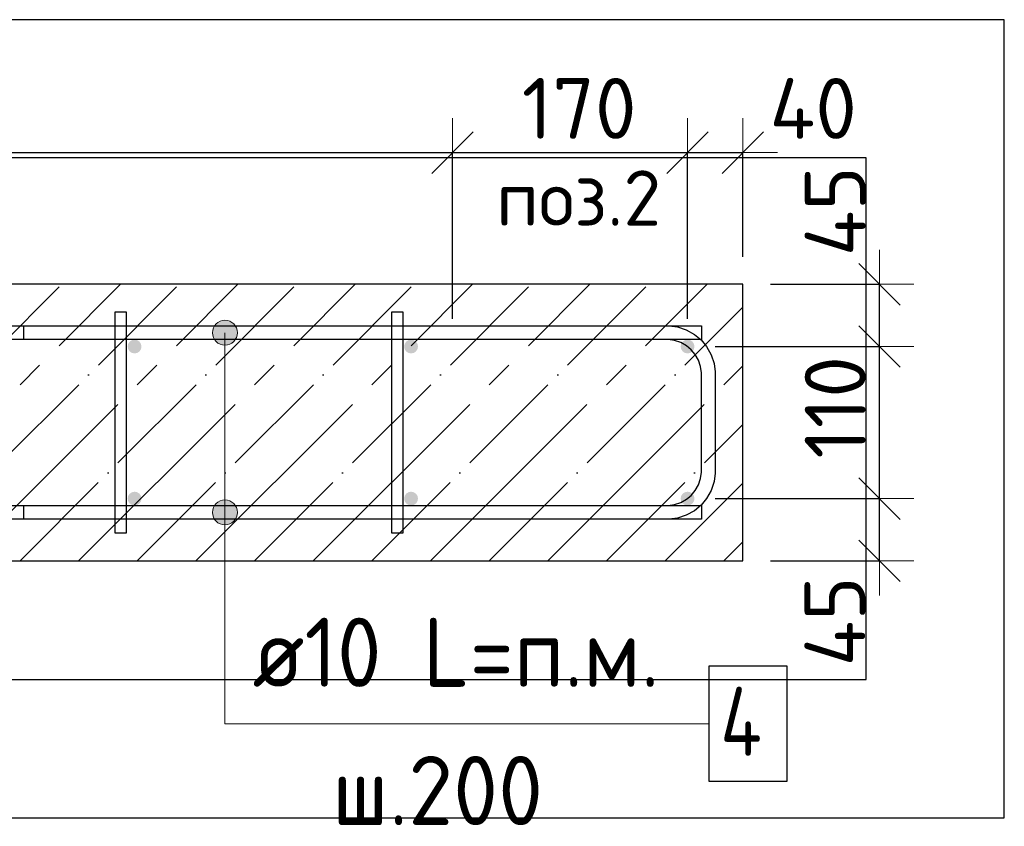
# Model space of a CAD drawing. Header units: millimetres. Extents: x -17997 to 37135, y 45383 to 72408.
# Tile 14 of 67: x -9491 to -8779, y 65828 to 66411. Entities that reach past the tile are written whole.
import ezdxf

# ---------------------------------------------------------------- set-up
doc = ezdxf.new("R2010")
doc.units = ezdxf.units.MM
doc.header["$PDMODE"] = 65
doc.linetypes.add('______11', pattern=[100, 80, -10, 0, -10])
doc.linetypes.add('______5', pattern=[220, 160, -20, 20, -20])
for name, color, linetype, lineweight in [('Standard', 7, 'Continuous', 25), ('Арм.стержн. Арматура края', 96, 'Continuous', 35), ('Арм.стержн. вертикальными 1', 22, 'Continuous', 35), ('Арм.стержн.горизонт. 1', 180, 'Continuous', 35), ('Размерная линия_ общее', 7, 'Continuous', 13)]:
    doc.layers.add(name, color=color, linetype=linetype, lineweight=lineweight)
doc.layers.add('Арм.стержн.Стяжки', color=7, linetype='Continuous', lineweight=35, true_color=0x501e0f)
doc.styles.add('ISOCPEUR', font='ISOCPEUR')
doc.dimstyles.new('DIMSTYLE_11', dxfattribs={"dimtxt": 44, "dimasz": 50, "dimexe": 0, "dimexo": 0, "dimgap": 22, "dimtad": 2, "dimdec": 0, "dimrnd": 5, "dimzin": 12, "dimdsep": 46, "dimtxsty": 'ISOCPEUR', "dimblk1": 'ALL_ML_STRICH', "dimblk2": 'ALL_ML_STRICH', "dimsah": 1, "dimcen": 0, "dimclrd": 7, "dimclre": 256, "dimclrt": 7, "dimadec": 0, "dimazin": 0, "dimtfac": 1, "dimtdec": 0, "dimtix": 1, "dimtmove": 2, "dimatfit": 3, "dimfxl": 0, "dimtvp": 1.2, "dimtzin": 0, "dimlwd": 0, "dimlwe": -3, "dimarcsym": 0})
doc.dimstyles.new('DIMSTYLE_3', dxfattribs={"dimtxt": 44, "dimasz": 50, "dimexe": 0, "dimexo": 0, "dimgap": 22, "dimtad": 2, "dimdec": 0, "dimrnd": 5, "dimzin": 12, "dimdsep": 46, "dimtxsty": 'ISOCPEUR', "dimblk1": 'ALL_ML_STRICH', "dimblk2": 'ALL_ML_STRICH', "dimsah": 1, "dimcen": 0, "dimclrd": 7, "dimclre": 256, "dimclrt": 7, "dimadec": 0, "dimazin": 0, "dimtfac": 1, "dimtdec": 0, "dimtix": 1, "dimtmove": 2, "dimatfit": 3, "dimfxl": 0, "dimtzin": 0, "dimlwd": 0, "dimlwe": -3, "dimarcsym": 0})

# ---------------------------------------------------------------- blocks, each defined once
blk = doc.blocks.new('ALL_ML_STRICH')
at = {"color": 0, "linetype": 'ByBlock', "lineweight": -2}
for p, q in [((0, -0.5), (0, 0.5)), ((-0.3, -0.3), (0.3, 0.3)), ((-1, 0), (0.5, 0))]:
    blk.add_line(p, q, dxfattribs=at)
blk = doc.blocks.new('*D29')
at = {"layer": 'DEFPOINTS', "color": 7, "linetype": 'Continuous', "lineweight": 13, "transparency": 33554687}
for p in [(-10378.39, 66315.14), (-10378.39, 66174.87), (-9178.39, 66174.87)]:
    blk.add_point(p, dxfattribs=at)
at = {"layer": 'Размерная линия_ общее', "color": 253, "linetype": 'Continuous', "lineweight": -2, "true_color": 0xa0a0a0, "transparency": 33554687}
for p, q in [((-10378.39, 66194.87), (-10378.39, 66315.14)), ((-9178.39, 66194.87), (-9178.39, 66315.14))]:
    blk.add_line(p, q, dxfattribs=at)
at = {"layer": 'Размерная линия_ общее', "color": 7, "linetype": 'Continuous', "lineweight": -2, "transparency": 33554687}
blk.add_line((-10378.39, 66315.14), (-9178.39, 66315.14), dxfattribs=at)
at = {"layer": 'Размерная линия_ общее', "color": 7, "linetype": 'Continuous', "lineweight": 13, "transparency": 33554687, "xscale": 50, "yscale": 50, "zscale": 50, "rotation": 180}
blk.add_blockref('ALL_ML_STRICH', (-10378.39, 66315.14), dxfattribs=at)
at = {"layer": 'Размерная линия_ общее', "color": 7, "linetype": 'Continuous', "lineweight": 13, "transparency": 33554687, "xscale": 50, "yscale": 50, "zscale": 50}
blk.add_blockref('ALL_ML_STRICH', (-9178.39, 66315.14), dxfattribs=at)
at = {"layer": 'Размерная линия_ общее', "color": 7, "linetype": 'Continuous', "lineweight": 13, "transparency": 33554687, "insert": (-9912.39, 66369.14), "char_height": 44, "width": 2.2, "attachment_point": 1, "line_spacing_factor": 0.60241, "style": 'ISOCPEUR'}
blk.add_mtext('\\W0.91;6х200=1200', dxfattribs=at)
blk = doc.blocks.new('*D30')
at = {"layer": 'DEFPOINTS', "color": 7, "linetype": 'Continuous', "lineweight": 13, "transparency": 33554687}
for p in [(-9178.39, 66315.14), (-9178.39, 66174.87), (-9008.39, 66174.87)]:
    blk.add_point(p, dxfattribs=at)
at = {"layer": 'Размерная линия_ общее', "color": 253, "linetype": 'Continuous', "lineweight": -2, "true_color": 0xa0a0a0, "transparency": 33554687}
for p, q in [((-9178.39, 66194.87), (-9178.39, 66315.14)), ((-9008.39, 66194.87), (-9008.39, 66315.14))]:
    blk.add_line(p, q, dxfattribs=at)
at = {"layer": 'Размерная линия_ общее', "color": 7, "linetype": 'Continuous', "lineweight": -2, "transparency": 33554687}
blk.add_line((-9178.39, 66315.14), (-9008.39, 66315.14), dxfattribs=at)
at = {"layer": 'Размерная линия_ общее', "color": 7, "linetype": 'Continuous', "lineweight": 13, "transparency": 33554687, "xscale": 50, "yscale": 50, "zscale": 50, "rotation": 180}
blk.add_blockref('ALL_ML_STRICH', (-9178.39, 66315.14), dxfattribs=at)
at = {"layer": 'Размерная линия_ общее', "color": 7, "linetype": 'Continuous', "lineweight": 13, "transparency": 33554687, "xscale": 50, "yscale": 50, "zscale": 50}
blk.add_blockref('ALL_ML_STRICH', (-9008.39, 66315.14), dxfattribs=at)
at = {"layer": 'Размерная линия_ общее', "color": 7, "linetype": 'Continuous', "lineweight": 13, "transparency": 33554687, "insert": (-9086.79, 66347.14), "char_height": 44, "width": 132, "attachment_point": 5, "style": 'ISOCPEUR'}
blk.add_mtext('\\A1;{170}', dxfattribs=at)
blk = doc.blocks.new('*D31')
at = {"layer": 'DEFPOINTS', "color": 7, "linetype": 'Continuous', "lineweight": 13, "transparency": 33554687}
for p in [(-9008.39, 66315.14), (-8968.39, 66219.87), (-9008.39, 66174.87)]:
    blk.add_point(p, dxfattribs=at)
at = {"layer": 'Размерная линия_ общее', "color": 253, "linetype": 'Continuous', "lineweight": -2, "true_color": 0xa0a0a0, "transparency": 33554687}
for p, q in [((-9008.39, 66194.87), (-9008.39, 66315.14)), ((-8968.39, 66239.87), (-8968.39, 66315.14))]:
    blk.add_line(p, q, dxfattribs=at)
at = {"layer": 'Размерная линия_ общее', "color": 7, "linetype": 'Continuous', "lineweight": -2, "transparency": 33554687}
blk.add_line((-9008.39, 66315.14), (-8968.39, 66315.14), dxfattribs=at)
at = {"layer": 'Размерная линия_ общее', "color": 7, "linetype": 'Continuous', "lineweight": 13, "transparency": 33554687, "xscale": 50, "yscale": 50, "zscale": 50, "rotation": 180}
blk.add_blockref('ALL_ML_STRICH', (-9008.39, 66315.14), dxfattribs=at)
at = {"layer": 'Размерная линия_ общее', "color": 7, "linetype": 'Continuous', "lineweight": 13, "transparency": 33554687, "xscale": 50, "yscale": 50, "zscale": 50}
blk.add_blockref('ALL_ML_STRICH', (-8968.39, 66315.14), dxfattribs=at)
at = {"layer": 'Размерная линия_ общее', "color": 7, "linetype": 'Continuous', "lineweight": 13, "transparency": 33554687, "insert": (-8917.53, 66347.1), "char_height": 44, "width": 88, "attachment_point": 5, "style": 'ISOCPEUR'}
blk.add_mtext('\\A1;{40}', dxfattribs=at)
blk = doc.blocks.new('*D32')
at = {"layer": 'DEFPOINTS', "color": 7, "linetype": 'Continuous', "lineweight": 13, "transparency": 33554687}
for p in [(-9008.39, 66064.86), (-8968.39, 66019.87), (-8869.63, 66019.87)]:
    blk.add_point(p, dxfattribs=at)
at = {"layer": 'Размерная линия_ общее', "color": 253, "linetype": 'Continuous', "lineweight": -2, "true_color": 0xa0a0a0, "transparency": 33554687}
for p, q in [((-8988.39, 66064.86), (-8869.63, 66064.86)), ((-8948.39, 66019.87), (-8869.63, 66019.87))]:
    blk.add_line(p, q, dxfattribs=at)
at = {"layer": 'Размерная линия_ общее', "color": 7, "linetype": 'Continuous', "lineweight": -2, "transparency": 33554687}
blk.add_line((-8869.63, 66019.87), (-8869.63, 66064.86), dxfattribs=at)
at = {"layer": 'Размерная линия_ общее', "color": 7, "linetype": 'Continuous', "lineweight": 13, "transparency": 33554687, "xscale": 50, "yscale": 50, "zscale": 50}
for p, rotation in [((-8869.63, 66064.86), 90), ((-8869.63, 66019.87), 270)]:
    blk.add_blockref('ALL_ML_STRICH', p, dxfattribs=dict(at, rotation=rotation))
at = {"layer": 'Размерная линия_ общее', "color": 7, "linetype": 'Continuous', "lineweight": 13, "transparency": 33554687, "insert": (-8901.86, 65976.01), "char_height": 44, "width": 88, "attachment_point": 5, "rotation": 90, "style": 'ISOCPEUR'}
blk.add_mtext('\\A1;{45}', dxfattribs=at)
blk = doc.blocks.new('*D33')
at = {"layer": 'DEFPOINTS', "color": 7, "linetype": 'Continuous', "lineweight": 13, "transparency": 33554687}
for p in [(-9008.39, 66174.87), (-9008.39, 66064.86), (-8869.63, 66064.86)]:
    blk.add_point(p, dxfattribs=at)
at = {"layer": 'Размерная линия_ общее', "color": 253, "linetype": 'Continuous', "lineweight": -2, "true_color": 0xa0a0a0, "transparency": 33554687}
for p, q in [((-8988.39, 66174.87), (-8869.63, 66174.87)), ((-8988.39, 66064.86), (-8869.63, 66064.86))]:
    blk.add_line(p, q, dxfattribs=at)
at = {"layer": 'Размерная линия_ общее', "color": 7, "linetype": 'Continuous', "lineweight": -2, "transparency": 33554687}
blk.add_line((-8869.63, 66064.86), (-8869.63, 66174.87), dxfattribs=at)
at = {"layer": 'Размерная линия_ общее', "color": 7, "linetype": 'Continuous', "lineweight": 13, "transparency": 33554687, "xscale": 50, "yscale": 50, "zscale": 50}
for p, rotation in [((-8869.63, 66174.87), 90), ((-8869.63, 66064.86), 270)]:
    blk.add_blockref('ALL_ML_STRICH', p, dxfattribs=dict(at, rotation=rotation))
at = {"layer": 'Размерная линия_ общее', "color": 7, "linetype": 'Continuous', "lineweight": 13, "transparency": 33554687, "insert": (-8901.63, 66130.87), "char_height": 44, "width": 132, "attachment_point": 5, "rotation": 90, "style": 'ISOCPEUR'}
blk.add_mtext('\\A1;{110}', dxfattribs=at)
blk = doc.blocks.new('*D34')
at = {"layer": 'DEFPOINTS', "color": 7, "linetype": 'Continuous', "lineweight": 13, "transparency": 33554687}
for p in [(-8968.39, 66219.87), (-9008.39, 66174.87), (-8869.63, 66174.87)]:
    blk.add_point(p, dxfattribs=at)
at = {"layer": 'Размерная линия_ общее', "color": 253, "linetype": 'Continuous', "lineweight": -2, "true_color": 0xa0a0a0, "transparency": 33554687}
for p, q in [((-8948.39, 66219.87), (-8869.63, 66219.87)), ((-8988.39, 66174.87), (-8869.63, 66174.87))]:
    blk.add_line(p, q, dxfattribs=at)
at = {"layer": 'Размерная линия_ общее', "color": 7, "linetype": 'Continuous', "lineweight": -2, "transparency": 33554687}
blk.add_line((-8869.63, 66174.87), (-8869.63, 66219.87), dxfattribs=at)
at = {"layer": 'Размерная линия_ общее', "color": 7, "linetype": 'Continuous', "lineweight": 13, "transparency": 33554687, "xscale": 50, "yscale": 50, "zscale": 50}
for p, rotation in [((-8869.63, 66219.87), 90), ((-8869.63, 66174.87), 270)]:
    blk.add_blockref('ALL_ML_STRICH', p, dxfattribs=dict(at, rotation=rotation))
at = {"layer": 'Размерная линия_ общее', "color": 7, "linetype": 'Continuous', "lineweight": 13, "transparency": 33554687, "insert": (-8901.63, 66272.72), "char_height": 44, "width": 88, "attachment_point": 5, "rotation": 90, "style": 'ISOCPEUR'}
blk.add_mtext('\\A1;{45}', dxfattribs=at)

msp = doc.modelspace()

# ---------------------------------------------------------------- hatches: boundary and pattern name
at = {"layer": 'Арм.стержн. вертикальными 1', "linetype": 'Continuous', "lineweight": 50, "transparency": 33554687}
for points in [[(-9403.39, 66174.87), (-9403.77, 66176.78), (-9404.85, 66178.4), (-9406.48, 66179.48), (-9408.39, 66179.87), (-9410.3, 66179.48), (-9411.93, 66178.4), (-9413.01, 66176.78), (-9413.39, 66174.87), (-9413.01, 66172.95), (-9411.93, 66171.33), (-9410.3, 66170.25), (-9408.39, 66169.87), (-9406.48, 66170.25), (-9404.85, 66171.33), (-9403.77, 66172.95)], [(-9203.39, 66174.87), (-9203.77, 66176.78), (-9204.85, 66178.4), (-9206.48, 66179.48), (-9208.39, 66179.87), (-9210.3, 66179.48), (-9211.93, 66178.4), (-9213.01, 66176.78), (-9213.39, 66174.87), (-9213.01, 66172.95), (-9211.93, 66171.33), (-9210.3, 66170.25), (-9208.39, 66169.87), (-9206.48, 66170.25), (-9204.85, 66171.33), (-9203.77, 66172.95)], [(-9003.39, 66174.87), (-9003.77, 66176.78), (-9004.85, 66178.4), (-9006.48, 66179.48), (-9008.39, 66179.87), (-9010.3, 66179.48), (-9011.93, 66178.4), (-9013.01, 66176.78), (-9013.39, 66174.87), (-9013.01, 66172.95), (-9011.93, 66171.33), (-9010.3, 66170.25), (-9008.39, 66169.87), (-9006.48, 66170.25), (-9004.85, 66171.33), (-9003.77, 66172.95)], [(-9403.39, 66064.86), (-9403.77, 66066.78), (-9404.85, 66068.4), (-9406.48, 66069.48), (-9408.39, 66069.86), (-9410.3, 66069.48), (-9411.93, 66068.4), (-9413.01, 66066.78), (-9413.39, 66064.86), (-9413.01, 66062.95), (-9411.93, 66061.33), (-9410.3, 66060.25), (-9408.39, 66059.86), (-9406.48, 66060.25), (-9404.85, 66061.33), (-9403.77, 66062.95)], [(-9203.39, 66064.86), (-9203.77, 66066.78), (-9204.85, 66068.4), (-9206.48, 66069.48), (-9208.39, 66069.86), (-9210.3, 66069.48), (-9211.93, 66068.4), (-9213.01, 66066.78), (-9213.39, 66064.86), (-9213.01, 66062.95), (-9211.93, 66061.33), (-9210.3, 66060.25), (-9208.39, 66059.86), (-9206.48, 66060.25), (-9204.85, 66061.33), (-9203.77, 66062.95)], [(-9003.39, 66064.86), (-9003.77, 66066.78), (-9004.85, 66068.4), (-9006.48, 66069.48), (-9008.39, 66069.86), (-9010.3, 66069.48), (-9011.93, 66068.4), (-9013.01, 66066.78), (-9013.39, 66064.86), (-9013.01, 66062.95), (-9011.93, 66061.33), (-9010.3, 66060.25), (-9008.39, 66059.86), (-9006.48, 66060.25), (-9004.85, 66061.33), (-9003.77, 66062.95)]]:
    msp.add_hatch(color=4, dxfattribs=at).paths.add_polyline_path(points)
at = {"layer": 'Арм.стержн.горизонт. 1', "linetype": 'Continuous', "lineweight": 13, "transparency": 33554687}
for points in [[(-9347.56, 66192.61), (-9338.56, 66192.61), (-9343.06, 66193.87)], [(-9347.56, 66192.61), (-9338.56, 66192.61), (-9343.06, 66193.87)], [(-9347.56, 66192.61), (-9338.56, 66192.61), (-9343.06, 66193.87)], [(-9347.56, 66192.61), (-9338.56, 66192.61), (-9343.06, 66193.87)], [(-9347.56, 66192.61), (-9338.56, 66192.61), (-9343.06, 66193.87)], [(-9352.06, 66184.87), (-9334.06, 66184.87), (-9335.32, 66189.37)], [(-9352.06, 66184.87), (-9335.32, 66189.37), (-9350.8, 66189.37)], [(-9352.06, 66184.87), (-9334.06, 66184.87), (-9335.32, 66189.37)], [(-9352.06, 66184.87), (-9335.32, 66189.37), (-9350.8, 66189.37)], [(-9352.06, 66184.87), (-9334.06, 66184.87), (-9335.32, 66189.37)], [(-9352.06, 66184.87), (-9335.32, 66189.37), (-9350.8, 66189.37)], [(-9352.06, 66184.87), (-9334.06, 66184.87), (-9335.32, 66189.37)], [(-9352.06, 66184.87), (-9335.32, 66189.37), (-9350.8, 66189.37)], [(-9352.06, 66184.87), (-9334.06, 66184.87), (-9335.32, 66189.37)], [(-9352.06, 66184.87), (-9335.32, 66189.37), (-9350.8, 66189.37)], [(-9350.8, 66189.37), (-9335.32, 66189.37), (-9338.56, 66192.61)], [(-9350.8, 66189.37), (-9338.56, 66192.61), (-9347.56, 66192.61)], [(-9350.8, 66189.37), (-9335.32, 66189.37), (-9338.56, 66192.61)], [(-9350.8, 66189.37), (-9338.56, 66192.61), (-9347.56, 66192.61)], [(-9350.8, 66189.37), (-9335.32, 66189.37), (-9338.56, 66192.61)], [(-9350.8, 66189.37), (-9338.56, 66192.61), (-9347.56, 66192.61)], [(-9350.8, 66189.37), (-9335.32, 66189.37), (-9338.56, 66192.61)], [(-9350.8, 66189.37), (-9338.56, 66192.61), (-9347.56, 66192.61)], [(-9350.8, 66189.37), (-9335.32, 66189.37), (-9338.56, 66192.61)], [(-9350.8, 66189.37), (-9338.56, 66192.61), (-9347.56, 66192.61)], [(-9350.8, 66180.37), (-9334.06, 66184.87), (-9352.06, 66184.87)], [(-9350.8, 66180.37), (-9334.06, 66184.87), (-9352.06, 66184.87)], [(-9350.8, 66180.37), (-9334.06, 66184.87), (-9352.06, 66184.87)], [(-9350.8, 66180.37), (-9334.06, 66184.87), (-9352.06, 66184.87)], [(-9350.8, 66180.37), (-9334.06, 66184.87), (-9352.06, 66184.87)], [(-9350.8, 66180.37), (-9335.32, 66180.37), (-9334.06, 66184.87)], [(-9350.8, 66180.37), (-9335.32, 66180.37), (-9334.06, 66184.87)], [(-9350.8, 66180.37), (-9335.32, 66180.37), (-9334.06, 66184.87)], [(-9350.8, 66180.37), (-9335.32, 66180.37), (-9334.06, 66184.87)], [(-9350.8, 66180.37), (-9335.32, 66180.37), (-9334.06, 66184.87)], [(-9347.56, 66177.13), (-9335.32, 66180.37), (-9350.8, 66180.37)], [(-9347.56, 66177.13), (-9335.32, 66180.37), (-9350.8, 66180.37)], [(-9347.56, 66177.13), (-9335.32, 66180.37), (-9350.8, 66180.37)], [(-9347.56, 66177.13), (-9335.32, 66180.37), (-9350.8, 66180.37)], [(-9347.56, 66177.13), (-9335.32, 66180.37), (-9350.8, 66180.37)], [(-9347.56, 66177.13), (-9338.56, 66177.13), (-9335.32, 66180.37)], [(-9347.56, 66177.13), (-9338.56, 66177.13), (-9335.32, 66180.37)], [(-9347.56, 66177.13), (-9338.56, 66177.13), (-9335.32, 66180.37)], [(-9347.56, 66177.13), (-9338.56, 66177.13), (-9335.32, 66180.37)], [(-9347.56, 66177.13), (-9338.56, 66177.13), (-9335.32, 66180.37)], [(-9338.56, 66177.13), (-9347.56, 66177.13), (-9343.06, 66175.87)], [(-9338.56, 66177.13), (-9347.56, 66177.13), (-9343.06, 66175.87)], [(-9338.56, 66177.13), (-9347.56, 66177.13), (-9343.06, 66175.87)], [(-9338.56, 66177.13), (-9347.56, 66177.13), (-9343.06, 66175.87)], [(-9338.56, 66177.13), (-9347.56, 66177.13), (-9343.06, 66175.87)], [(-9352.06, 66054.87), (-9334.06, 66054.87), (-9335.32, 66059.37)], [(-9352.06, 66054.87), (-9335.32, 66059.37), (-9350.8, 66059.37)], [(-9352.06, 66054.87), (-9334.06, 66054.87), (-9335.32, 66059.37)], [(-9352.06, 66054.87), (-9335.32, 66059.37), (-9350.8, 66059.37)], [(-9352.06, 66054.87), (-9334.06, 66054.87), (-9335.32, 66059.37)], [(-9352.06, 66054.87), (-9335.32, 66059.37), (-9350.8, 66059.37)], [(-9352.06, 66054.87), (-9334.06, 66054.87), (-9335.32, 66059.37)], [(-9352.06, 66054.87), (-9335.32, 66059.37), (-9350.8, 66059.37)], [(-9352.06, 66054.87), (-9334.06, 66054.87), (-9335.32, 66059.37)], [(-9352.06, 66054.87), (-9335.32, 66059.37), (-9350.8, 66059.37)], [(-9350.8, 66059.37), (-9335.32, 66059.37), (-9338.56, 66062.61)], [(-9350.8, 66059.37), (-9338.56, 66062.61), (-9347.56, 66062.61)], [(-9350.8, 66059.37), (-9335.32, 66059.37), (-9338.56, 66062.61)], [(-9350.8, 66059.37), (-9338.56, 66062.61), (-9347.56, 66062.61)], [(-9350.8, 66059.37), (-9335.32, 66059.37), (-9338.56, 66062.61)], [(-9350.8, 66059.37), (-9338.56, 66062.61), (-9347.56, 66062.61)], [(-9350.8, 66059.37), (-9335.32, 66059.37), (-9338.56, 66062.61)], [(-9350.8, 66059.37), (-9338.56, 66062.61), (-9347.56, 66062.61)], [(-9350.8, 66059.37), (-9335.32, 66059.37), (-9338.56, 66062.61)], [(-9350.8, 66059.37), (-9338.56, 66062.61), (-9347.56, 66062.61)], [(-9347.56, 66062.61), (-9338.56, 66062.61), (-9343.06, 66063.87)], [(-9347.56, 66062.61), (-9338.56, 66062.61), (-9343.06, 66063.87)], [(-9347.56, 66062.61), (-9338.56, 66062.61), (-9343.06, 66063.87)], [(-9347.56, 66062.61), (-9338.56, 66062.61), (-9343.06, 66063.87)], [(-9347.56, 66062.61), (-9338.56, 66062.61), (-9343.06, 66063.87)], [(-9350.8, 66050.37), (-9334.06, 66054.87), (-9352.06, 66054.87)], [(-9350.8, 66050.37), (-9334.06, 66054.87), (-9352.06, 66054.87)], [(-9350.8, 66050.37), (-9334.06, 66054.87), (-9352.06, 66054.87)], [(-9350.8, 66050.37), (-9334.06, 66054.87), (-9352.06, 66054.87)], [(-9350.8, 66050.37), (-9334.06, 66054.87), (-9352.06, 66054.87)], [(-9350.8, 66050.37), (-9335.32, 66050.37), (-9334.06, 66054.87)], [(-9350.8, 66050.37), (-9335.32, 66050.37), (-9334.06, 66054.87)], [(-9350.8, 66050.37), (-9335.32, 66050.37), (-9334.06, 66054.87)], [(-9350.8, 66050.37), (-9335.32, 66050.37), (-9334.06, 66054.87)], [(-9350.8, 66050.37), (-9335.32, 66050.37), (-9334.06, 66054.87)], [(-9347.56, 66047.13), (-9335.32, 66050.37), (-9350.8, 66050.37)], [(-9347.56, 66047.13), (-9335.32, 66050.37), (-9350.8, 66050.37)], [(-9347.56, 66047.13), (-9335.32, 66050.37), (-9350.8, 66050.37)], [(-9347.56, 66047.13), (-9335.32, 66050.37), (-9350.8, 66050.37)], [(-9347.56, 66047.13), (-9335.32, 66050.37), (-9350.8, 66050.37)], [(-9347.56, 66047.13), (-9338.56, 66047.13), (-9335.32, 66050.37)], [(-9347.56, 66047.13), (-9338.56, 66047.13), (-9335.32, 66050.37)], [(-9347.56, 66047.13), (-9338.56, 66047.13), (-9335.32, 66050.37)], [(-9347.56, 66047.13), (-9338.56, 66047.13), (-9335.32, 66050.37)], [(-9347.56, 66047.13), (-9338.56, 66047.13), (-9335.32, 66050.37)], [(-9338.56, 66047.13), (-9347.56, 66047.13), (-9343.06, 66045.87)], [(-9338.56, 66047.13), (-9347.56, 66047.13), (-9343.06, 66045.87)], [(-9338.56, 66047.13), (-9347.56, 66047.13), (-9343.06, 66045.87)], [(-9338.56, 66047.13), (-9347.56, 66047.13), (-9343.06, 66045.87)], [(-9338.56, 66047.13), (-9347.56, 66047.13), (-9343.06, 66045.87)]]:
    msp.add_hatch(color=7, dxfattribs=at).paths.add_polyline_path(points)

# ---------------------------------------------------------------- linework, layer by layer
at = {"color": 52, "linetype": 'Continuous', "lineweight": -3, "transparency": 33554687}
for p, q in [((-8879.29, 66311.3), (-10529.21, 66311.3)), ((-8879.29, 66311.3), (-10529.21, 66311.3)), ((-8879.29, 65933.95), (-8879.29, 66311.3)), ((-8879.29, 65933.95), (-8879.29, 66311.3)), ((-10529.21, 65933.95), (-8879.29, 65933.95)), ((-10529.21, 65933.95), (-8879.29, 65933.95))]:
    msp.add_line(p, q, dxfattribs=at)
at = {"layer": 'Standard', "color": 7, "linetype": 'Continuous', "lineweight": 25, "transparency": 33554687}
for p, q in [((-8968.39, 66219.87), (-10418.39, 66219.87)), ((-8968.39, 66019.87), (-8968.39, 66219.87)), ((-10418.39, 66019.87), (-8968.39, 66019.87))]:
    msp.add_line(p, q, dxfattribs=at)
at = {"layer": 'Standard', "color": 7, "linetype": '______11', "lineweight": -3, "transparency": 33554687}
for p, q in [((-9660.97, 66019.87), (-9460.97, 66219.87)), ((-9576.12, 66019.87), (-9376.12, 66219.87)), ((-9491.26, 66019.87), (-9291.26, 66219.87)), ((-9406.41, 66019.87), (-9206.41, 66219.87)), ((-9321.56, 66019.87), (-9121.56, 66219.87)), ((-9236.71, 66019.87), (-9036.71, 66219.87)), ((-9151.85, 66019.87), (-8968.39, 66203.33)), ((-9067, 66019.87), (-8968.39, 66118.48)), ((-8982.15, 66019.87), (-8968.39, 66033.62))]:
    msp.add_line(p, q, dxfattribs=at)
at = {"layer": 'Standard', "color": 7, "linetype": '______5', "lineweight": -3, "transparency": 33554687}
for p, q in [((-9618.54, 66019.87), (-9418.54, 66219.87)), ((-9533.69, 66019.87), (-9333.69, 66219.87)), ((-9448.84, 66019.87), (-9248.84, 66219.87)), ((-9363.99, 66019.87), (-9163.99, 66219.87)), ((-9279.13, 66019.87), (-9079.13, 66219.87)), ((-9194.28, 66019.87), (-8994.28, 66219.87)), ((-9109.43, 66019.87), (-8968.39, 66160.9)), ((-9024.57, 66019.87), (-8968.39, 66076.05))]:
    msp.add_line(p, q, dxfattribs=at)
at = {"layer": 'Standard', "color": 7, "linetype": 'Continuous', "lineweight": 25, "transparency": 33554687}
msp.add_lwpolyline([(-10629.21, 65833.95), (-8779.29, 65833.95), (-8779.29, 66411.3), (-10629.21, 66411.3), (-10629.21, 65833.95)], dxfattribs=at)
at = {"layer": 'Арм.стержн. Арматура края', "color": 4, "linetype": 'Continuous', "lineweight": 25, "transparency": 33554687}
msp.add_lwpolyline([(-9488.39, 66189.87), (-9021.74, 66189.87), (-9015.64, 66189.02), (-9009.29, 66186.92), (-9003.44, 66183.65), (-8998.63, 66179.63), (-8994.61, 66174.81), (-8991.33, 66168.97), (-8989.24, 66162.62), (-8988.39, 66156.52), (-8988.39, 66083.21), (-8989.24, 66077.11), (-8991.33, 66070.76), (-8994.61, 66064.92), (-8998.63, 66060.1), (-9003.44, 66056.08), (-9009.29, 66052.81), (-9015.64, 66050.71), (-9021.74, 66049.87), (-9488.39, 66049.87), (-9488.39, 66059.87), (-9022.43, 66059.87), (-9017.91, 66060.49), (-9013.33, 66062), (-9009.14, 66064.35), (-9005.73, 66067.2), (-9002.88, 66070.61), (-9000.53, 66074.81), (-8999.02, 66079.38), (-8998.39, 66083.9), (-8998.39, 66155.83), (-8999.02, 66160.35), (-9000.53, 66164.92), (-9002.88, 66169.12), (-9005.73, 66172.53), (-9009.14, 66175.38), (-9013.33, 66177.73), (-9017.91, 66179.24), (-9022.43, 66179.87), (-9488.39, 66179.87), (-9488.39, 66189.87)], dxfattribs=at)
msp.add_lwpolyline([(-9488.39, 66189.87), (-9021.74, 66189.87), (-9015.64, 66189.02), (-9009.29, 66186.92), (-9003.44, 66183.65), (-8998.63, 66179.63), (-8994.61, 66174.81), (-8991.33, 66168.97), (-8989.24, 66162.62), (-8988.39, 66156.52), (-8988.39, 66083.21), (-8989.24, 66077.11), (-8991.33, 66070.76), (-8994.61, 66064.92), (-8998.63, 66060.1), (-9003.44, 66056.08), (-9009.29, 66052.81), (-9015.64, 66050.71), (-9021.74, 66049.87), (-9488.39, 66049.87), (-9488.39, 66059.87), (-9022.43, 66059.87), (-9017.91, 66060.49), (-9013.33, 66062), (-9009.14, 66064.35), (-9005.73, 66067.2), (-9002.88, 66070.61), (-9000.53, 66074.81), (-8999.02, 66079.38), (-8998.39, 66083.9), (-8998.39, 66155.83), (-8999.02, 66160.35), (-9000.53, 66164.92), (-9002.88, 66169.12), (-9005.73, 66172.53), (-9009.14, 66175.38), (-9013.33, 66177.73), (-9017.91, 66179.24), (-9022.43, 66179.87), (-9488.39, 66179.87), (-9488.39, 66189.87)], dxfattribs=at)
msp.add_lwpolyline([(-9488.39, 66189.87), (-9021.74, 66189.87), (-9015.64, 66189.02), (-9009.29, 66186.92), (-9003.44, 66183.65), (-8998.63, 66179.63), (-8994.61, 66174.81), (-8991.33, 66168.97), (-8989.24, 66162.62), (-8988.39, 66156.52), (-8988.39, 66083.21), (-8989.24, 66077.11), (-8991.33, 66070.76), (-8994.61, 66064.92), (-8998.63, 66060.1), (-9003.44, 66056.08), (-9009.29, 66052.81), (-9015.64, 66050.71), (-9021.74, 66049.87), (-9488.39, 66049.87), (-9488.39, 66059.87), (-9022.43, 66059.87), (-9017.91, 66060.49), (-9013.33, 66062), (-9009.14, 66064.35), (-9005.73, 66067.2), (-9002.88, 66070.61), (-9000.53, 66074.81), (-8999.02, 66079.38), (-8998.39, 66083.9), (-8998.39, 66155.83), (-8999.02, 66160.35), (-9000.53, 66164.92), (-9002.88, 66169.12), (-9005.73, 66172.53), (-9009.14, 66175.38), (-9013.33, 66177.73), (-9017.91, 66179.24), (-9022.43, 66179.87), (-9488.39, 66179.87), (-9488.39, 66189.87)], dxfattribs=at)
msp.add_lwpolyline([(-9488.39, 66189.87), (-9021.74, 66189.87), (-9015.64, 66189.02), (-9009.29, 66186.92), (-9003.44, 66183.65), (-8998.63, 66179.63), (-8994.61, 66174.81), (-8991.33, 66168.97), (-8989.24, 66162.62), (-8988.39, 66156.52), (-8988.39, 66083.21), (-8989.24, 66077.11), (-8991.33, 66070.76), (-8994.61, 66064.92), (-8998.63, 66060.1), (-9003.44, 66056.08), (-9009.29, 66052.81), (-9015.64, 66050.71), (-9021.74, 66049.87), (-9488.39, 66049.87), (-9488.39, 66059.87), (-9022.43, 66059.87), (-9017.91, 66060.49), (-9013.33, 66062), (-9009.14, 66064.35), (-9005.73, 66067.2), (-9002.88, 66070.61), (-9000.53, 66074.81), (-8999.02, 66079.38), (-8998.39, 66083.9), (-8998.39, 66155.83), (-8999.02, 66160.35), (-9000.53, 66164.92), (-9002.88, 66169.12), (-9005.73, 66172.53), (-9009.14, 66175.38), (-9013.33, 66177.73), (-9017.91, 66179.24), (-9022.43, 66179.87), (-9488.39, 66179.87), (-9488.39, 66189.87)], dxfattribs=at)
msp.add_lwpolyline([(-9488.39, 66189.87), (-9021.74, 66189.87), (-9015.64, 66189.02), (-9009.29, 66186.92), (-9003.44, 66183.65), (-8998.63, 66179.63), (-8994.61, 66174.81), (-8991.33, 66168.97), (-8989.24, 66162.62), (-8988.39, 66156.52), (-8988.39, 66083.21), (-8989.24, 66077.11), (-8991.33, 66070.76), (-8994.61, 66064.92), (-8998.63, 66060.1), (-9003.44, 66056.08), (-9009.29, 66052.81), (-9015.64, 66050.71), (-9021.74, 66049.87), (-9488.39, 66049.87), (-9488.39, 66059.87), (-9022.43, 66059.87), (-9017.91, 66060.49), (-9013.33, 66062), (-9009.14, 66064.35), (-9005.73, 66067.2), (-9002.88, 66070.61), (-9000.53, 66074.81), (-8999.02, 66079.38), (-8998.39, 66083.9), (-8998.39, 66155.83), (-8999.02, 66160.35), (-9000.53, 66164.92), (-9002.88, 66169.12), (-9005.73, 66172.53), (-9009.14, 66175.38), (-9013.33, 66177.73), (-9017.91, 66179.24), (-9022.43, 66179.87), (-9488.39, 66179.87), (-9488.39, 66189.87)], dxfattribs=at)
at = {"layer": 'Арм.стержн.горизонт. 1', "color": 52, "linetype": 'Continuous', "lineweight": 25, "transparency": 33554687}
for p, q in [((-8968.39, 66219.87), (-8968.39, 66219.87)), ((-8968.39, 66019.87), (-8968.39, 66019.87))]:
    msp.add_line(p, q, dxfattribs=at)
at = {"layer": 'Арм.стержн.горизонт. 1', "color": 7, "linetype": 'Continuous', "lineweight": 13, "transparency": 33554687}
for p, q in [((-9343.06, 66193.87), (-9343.06, 66193.87)), ((-9343.06, 66193.87), (-9343.06, 66193.87)), ((-9343.06, 66193.87), (-9343.06, 66193.87)), ((-9343.06, 66193.87), (-9343.06, 66193.87)), ((-9343.06, 66193.87), (-9343.06, 66193.87)), ((-9352.06, 66184.87), (-9352.06, 66184.87)), ((-9352.06, 66184.87), (-9352.06, 66184.87)), ((-9352.06, 66184.87), (-9352.06, 66184.87)), ((-9352.06, 66184.87), (-9352.06, 66184.87)), ((-9352.06, 66184.87), (-9352.06, 66184.87)), ((-9343.06, 65902.02), (-9343.06, 66184.87)), ((-9343.06, 65902.02), (-9343.06, 66184.87)), ((-9343.06, 65902.02), (-9343.06, 66184.87)), ((-9343.06, 65902.02), (-9343.06, 66184.87)), ((-9343.06, 65902.02), (-9343.06, 66184.87)), ((-9334.06, 66184.87), (-9334.06, 66184.87)), ((-9334.06, 66184.87), (-9334.06, 66184.87)), ((-9334.06, 66184.87), (-9334.06, 66184.87)), ((-9334.06, 66184.87), (-9334.06, 66184.87)), ((-9334.06, 66184.87), (-9334.06, 66184.87)), ((-9343.06, 66175.87), (-9343.06, 66175.87)), ((-9343.06, 66175.87), (-9343.06, 66175.87)), ((-9343.06, 66175.87), (-9343.06, 66175.87)), ((-9343.06, 66175.87), (-9343.06, 66175.87)), ((-9343.06, 66175.87), (-9343.06, 66175.87)), ((-9343.06, 66063.87), (-9343.06, 66063.87)), ((-9343.06, 66063.87), (-9343.06, 66063.87)), ((-9343.06, 66063.87), (-9343.06, 66063.87)), ((-9343.06, 66063.87), (-9343.06, 66063.87)), ((-9343.06, 66063.87), (-9343.06, 66063.87)), ((-9352.06, 66054.87), (-9352.06, 66054.87)), ((-9352.06, 66054.87), (-9352.06, 66054.87)), ((-9352.06, 66054.87), (-9352.06, 66054.87)), ((-9352.06, 66054.87), (-9352.06, 66054.87)), ((-9352.06, 66054.87), (-9352.06, 66054.87)), ((-9343.06, 65902.02), (-9343.06, 66054.87)), ((-9343.06, 65902.02), (-9343.06, 66054.87)), ((-9343.06, 65902.02), (-9343.06, 66054.87)), ((-9343.06, 65902.02), (-9343.06, 66054.87)), ((-9343.06, 65902.02), (-9343.06, 66054.87)), ((-9334.06, 66054.87), (-9334.06, 66054.87)), ((-9334.06, 66054.87), (-9334.06, 66054.87)), ((-9334.06, 66054.87), (-9334.06, 66054.87)), ((-9334.06, 66054.87), (-9334.06, 66054.87)), ((-9334.06, 66054.87), (-9334.06, 66054.87)), ((-9343.06, 66045.87), (-9343.06, 66045.87)), ((-9343.06, 66045.87), (-9343.06, 66045.87)), ((-9343.06, 66045.87), (-9343.06, 66045.87)), ((-9343.06, 66045.87), (-9343.06, 66045.87)), ((-9343.06, 66045.87), (-9343.06, 66045.87)), ((-9343.06, 65902.02), (-8993.06, 65902.02))]:
    msp.add_line(p, q, dxfattribs=at)
at = {"layer": 'Арм.стержн.горизонт. 1', "color": 4, "linetype": 'Continuous', "lineweight": 25, "transparency": 33554687}
for points in [[(-10388.39, 66189.87), (-8998.39, 66189.87), (-8998.39, 66179.87), (-10388.39, 66179.87), (-10388.39, 66189.87)], [(-10388.39, 66189.87), (-8998.39, 66189.87), (-8998.39, 66179.87), (-10388.39, 66179.87), (-10388.39, 66189.87)], [(-10388.39, 66189.87), (-8998.39, 66189.87), (-8998.39, 66179.87), (-10388.39, 66179.87), (-10388.39, 66189.87)], [(-10388.39, 66189.87), (-8998.39, 66189.87), (-8998.39, 66179.87), (-10388.39, 66179.87), (-10388.39, 66189.87)], [(-10388.39, 66189.87), (-8998.39, 66189.87), (-8998.39, 66179.87), (-10388.39, 66179.87), (-10388.39, 66189.87)], [(-10388.39, 66059.87), (-8998.39, 66059.87), (-8998.39, 66049.87), (-10388.39, 66049.87), (-10388.39, 66059.87)], [(-10388.39, 66059.87), (-8998.39, 66059.87), (-8998.39, 66049.87), (-10388.39, 66049.87), (-10388.39, 66059.87)], [(-10388.39, 66059.87), (-8998.39, 66059.87), (-8998.39, 66049.87), (-10388.39, 66049.87), (-10388.39, 66059.87)], [(-10388.39, 66059.87), (-8998.39, 66059.87), (-8998.39, 66049.87), (-10388.39, 66049.87), (-10388.39, 66059.87)], [(-10388.39, 66059.87), (-8998.39, 66059.87), (-8998.39, 66049.87), (-10388.39, 66049.87), (-10388.39, 66059.87)]]:
    msp.add_lwpolyline(points, dxfattribs=at)
at = {"layer": 'Арм.стержн.горизонт. 1', "color": 7, "linetype": 'Continuous', "lineweight": 25, "transparency": 33554687}
msp.add_lwpolyline([(-8993.06, 65860.35), (-8936.4, 65860.35), (-8936.4, 65943.68), (-8993.06, 65943.68), (-8993.06, 65860.35)], dxfattribs=at)
at = {"layer": 'Арм.стержн.горизонт. 1', "color": 7, "linetype": 'Continuous', "lineweight": 13, "transparency": 33554687}
for centre in [(-9343.06, 66184.87), (-9343.06, 66184.87), (-9343.06, 66184.87), (-9343.06, 66184.87), (-9343.06, 66184.87), (-9343.06, 66054.87), (-9343.06, 66054.87), (-9343.06, 66054.87), (-9343.06, 66054.87), (-9343.06, 66054.87)]:
    msp.add_circle(centre, 9, dxfattribs=at)
at = {"layer": 'Арм.стержн.Стяжки', "color": 40, "linetype": 'Continuous', "lineweight": 25, "transparency": 33554687}
for points in [[(-9414.39, 66199.87), (-9414.39, 66039.87), (-9422.39, 66039.87), (-9422.39, 66199.87), (-9414.39, 66199.87)], [(-9414.39, 66199.87), (-9414.39, 66039.87), (-9422.39, 66039.87), (-9422.39, 66199.87), (-9414.39, 66199.87)], [(-9214.39, 66199.87), (-9214.39, 66039.87), (-9222.39, 66039.87), (-9222.39, 66199.87), (-9214.39, 66199.87)], [(-9214.39, 66199.87), (-9214.39, 66039.87), (-9222.39, 66039.87), (-9222.39, 66199.87), (-9214.39, 66199.87)], [(-9214.39, 66199.87), (-9214.39, 66039.87), (-9222.39, 66039.87), (-9222.39, 66199.87), (-9214.39, 66199.87)]]:
    msp.add_lwpolyline(points, dxfattribs=at)

# ---------------------------------------------------------------- texts
at = {"layer": 'Standard', "color": 7, "linetype": 'Continuous', "lineweight": 13, "transparency": 33554687, "insert": (-9146.91, 66262.27), "char_height": 40, "width": 140.7692, "attachment_point": 7, "style": 'ISOCPEUR'}
msp.add_mtext('\\A1;{\\fISOCPEUR|i0|b0;\\H40.000000;\\W1.000000;\\C7;поз.2}\\P', dxfattribs=at)
at = {"layer": 'Арм.стержн.горизонт. 1', "color": 7, "linetype": 'Continuous', "lineweight": 25, "transparency": 33554687, "char_height": 50, "attachment_point": 7, "style": 'ISOCPEUR'}
for s, insert, width in [('\\W0.94;ø10 L=п.м.', (-9323.06, 65928.68), 333.3052), ('\\W0.80;4', (-8984.73, 65878.68), 59.9722), ('\\W0.95;ш.200 ', (-9265.56, 65828.68), 218.666)]:
    msp.add_mtext(s, dxfattribs=dict(at, insert=insert, width=width))

# ---------------------------------------------------------------- dimensions: what is measured, and where the dimension line sits
at = {"layer": 'Размерная линия_ общее', "color": 7, "linetype": 'Continuous', "lineweight": 13, "transparency": 33554687}
for base, p1, p2, dimstyle, picture, middle in [((-9008.39, 66315.14), (-9178.39, 66194.87), (-9008.39, 66194.87), 'DIMSTYLE_3', '*D30', (-9086.79, 66347.14)), ((-8968.39, 66315.14), (-9008.39, 66194.87), (-8968.39, 66239.87), 'DIMSTYLE_11', '*D31', (-8917.53, 66347.1))]:
    dim = msp.add_linear_dim(base=base, p1=p1, p2=p2, dimstyle=dimstyle, override={"dimpost": '<>', "dimclrd": 7, "dimclre": 253, "dimclrt": 7, "dimlwd": 0, "dimlwe": 65533}, dxfattribs=at)
    dim.commit()
    dim.dimension.update_dxf_attribs({"geometry": picture, "text_midpoint": middle, "dimtype": 160})
dim = msp.add_linear_dim(base=(-9178.39, 66315.14), p1=(-10378.39, 66194.87), p2=(-9178.39, 66194.87), text='\\W0.91;6х200=1200', dimstyle='DIMSTYLE_3', override={"dimpost": '<>', "dimclrd": 7, "dimclre": 253, "dimclrt": 7, "dimlwd": 0, "dimlwe": 65533}, dxfattribs=at)
dim.commit()
dim.dimension.update_dxf_attribs({"geometry": '*D29', "text_midpoint": (-9778.39, 66337.14), "dimtype": 160})
for base, p1, p2, picture, middle in [((-8869.63, 66219.87), (-8988.39, 66174.87), (-8948.39, 66219.87), '*D34', (-8901.63, 66272.72)), ((-8869.63, 66174.87), (-8988.39, 66064.86), (-8988.39, 66174.87), '*D33', (-8901.63, 66130.87)), ((-8869.63, 66064.86), (-8948.39, 66019.87), (-8988.39, 66064.86), '*D32', (-8901.86, 65976.01))]:
    dim = msp.add_linear_dim(base=base, p1=p1, p2=p2, angle=90, dimstyle='DIMSTYLE_11', override={"dimpost": '<>', "dimclrd": 7, "dimclre": 253, "dimclrt": 7, "dimlwd": 0, "dimlwe": 65533}, dxfattribs=at)
    dim.commit()
    dim.dimension.update_dxf_attribs({"geometry": picture, "text_midpoint": middle, "dimtype": 160})

doc.saveas('drawing.dxf')
